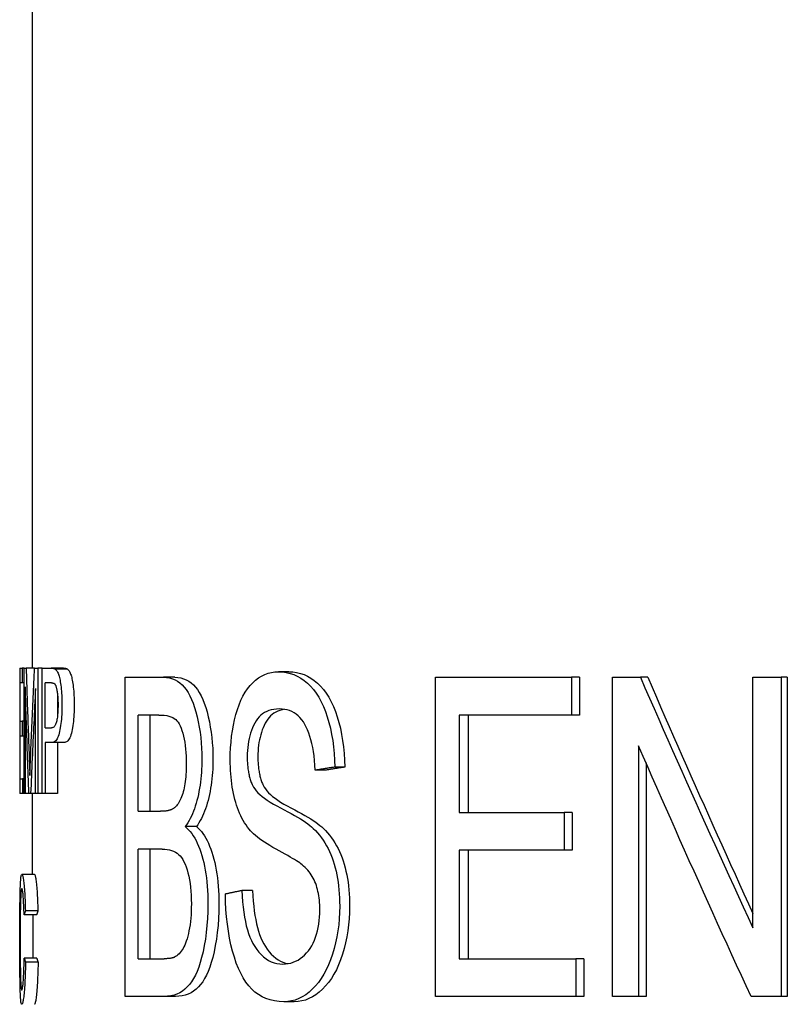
# Model space of a CAD drawing. Header units: millimetres. Extents: x 84 to 4102, y 9 to 486.
# Tile 13 of 15: x 447.15 to 453.26, y 348.66 to 356.5. Entities that reach past the tile are written whole.
import ezdxf

# ---------------------------------------------------------------- set-up
doc = ezdxf.new("R2010")
doc.units = ezdxf.units.MM
doc.layers.add('DETAIL', color=2, linetype='Continuous')

msp = doc.modelspace()

# ---------------------------------------------------------------- linework, layer by layer
at = {"layer": 'DETAIL'}
for p, q in [((447.246, 363.8398), (447.246, 351.3415)), ((447.146, 351.3415), (447.1668, 351.3415)), ((447.146, 351.3415), (447.146, 350.3415)), ((447.1668, 351.3415), (447.1668, 351.2233)), ((447.1805, 351.3415), (447.1668, 351.3415)), ((447.1805, 351.3415), (447.1972, 351.3415)), ((447.1805, 350.3415), (447.1805, 351.3415)), ((447.2648, 351.3415), (447.1972, 351.3415)), ((447.2648, 351.3415), (447.2912, 351.3415)), ((447.2912, 351.3415), (447.2912, 350.3415)), ((447.3262, 351.3415), (447.2912, 351.3415)), ((447.3262, 351.3415), (447.3975, 351.3415)), ((447.3262, 350.3415), (447.3262, 351.3415)), ((447.4954, 351.3415), (447.3975, 351.3415)), ((447.5273, 351.3316), (447.4296, 351.3316)), ((449.2891, 351.312), (449.2061, 351.312)), ((447.1465, 351.2233), (447.1465, 350.9177)), ((447.1668, 351.2233), (447.1465, 351.2233)), ((447.1805, 351.2233), (447.1668, 351.2233)), ((447.3499, 350.8659), (447.3499, 351.2233)), ((447.3998, 351.2233), (447.3499, 351.2233)), ((447.9868, 351.2675), (448.2911, 351.2675)), ((447.9868, 348.7275), (447.9868, 351.2675)), ((448.3816, 351.2675), (448.2911, 351.2675)), ((450.4561, 351.2675), (451.5376, 351.2675)), ((450.4561, 348.7275), (450.4561, 351.2675)), ((451.5376, 351.2675), (451.5376, 350.9674)), ((451.6014, 351.2675), (451.5376, 351.2675)), ((451.6014, 351.2675), (451.6014, 350.9674)), ((451.8657, 351.2675), (452.0873, 351.2675)), ((451.8657, 348.7275), (451.8657, 351.2675)), ((452.1465, 351.2675), (452.0873, 351.2675)), ((452.9833, 351.2675), (453.2069, 351.2675)), ((452.9833, 349.2734), (452.9833, 351.2675)), ((453.2069, 351.2675), (453.2069, 348.7275)), ((453.2568, 351.2675), (453.2069, 351.2675)), ((453.2568, 351.2675), (453.2568, 348.7275)), ((447.1908, 351.1929), (447.1908, 350.3415)), ((447.272, 350.3415), (447.272, 351.1784)), ((447.4482, 351.1213), (447.4482, 350.9717)), ((448.089, 350.2008), (448.089, 350.9674)), ((448.2541, 350.9674), (448.089, 350.9674)), ((448.1813, 350.9674), (448.1813, 350.2008)), ((450.6448, 350.9674), (450.6448, 350.1911)), ((451.5376, 350.9674), (450.6448, 350.9674)), ((450.7159, 350.9674), (450.7159, 350.1911)), ((451.6014, 350.9674), (451.5376, 350.9674)), ((447.1465, 350.9177), (447.1647, 350.9177)), ((447.1647, 350.9177), (447.1647, 350.7996)), ((447.1805, 350.9177), (447.1647, 350.9177)), ((447.3499, 350.8659), (447.4003, 350.8659)), ((447.1465, 350.7996), (447.1465, 350.4596)), ((447.1647, 350.7996), (447.1465, 350.7996)), ((447.1805, 350.7996), (447.1647, 350.7996)), ((447.3499, 350.7477), (447.3499, 350.3415)), ((447.4, 350.7477), (447.3499, 350.7477)), ((447.4979, 350.7477), (447.4, 350.7477)), ((447.4482, 350.7477), (447.4482, 350.3415)), ((452.0732, 350.7216), (452.0732, 348.7275)), ((452.1324, 350.5856), (452.1324, 348.7275)), ((449.5799, 350.528), (449.4993, 350.528)), ((449.7346, 350.5531), (449.6554, 350.5531)), ((447.1465, 350.4596), (447.1682, 350.4596)), ((447.1682, 350.4596), (447.1682, 350.3415)), ((447.1805, 350.4596), (447.1682, 350.4596)), ((447.1682, 350.3415), (447.146, 350.3415)), ((447.1805, 350.3415), (447.1682, 350.3415)), ((447.1908, 350.3415), (447.1805, 350.3415)), ((447.2194, 350.3415), (447.1908, 350.3415)), ((447.2332, 350.3415), (447.2194, 350.3415)), ((447.272, 350.3415), (447.2332, 350.3415)), ((447.246, 350.3415), (447.246, 349.699)), ((447.2912, 350.3415), (447.272, 350.3415)), ((447.3262, 350.3415), (447.2912, 350.3415)), ((447.3499, 350.3415), (447.3262, 350.3415)), ((447.4482, 350.3415), (447.3499, 350.3415)), ((448.089, 350.2008), (448.268, 350.2008)), ((450.6448, 350.1911), (451.4791, 350.1911)), ((451.4791, 350.1911), (451.4791, 349.891)), ((451.5433, 350.1911), (451.4791, 350.1911)), ((451.5433, 350.1911), (451.5433, 349.891)), ((448.5526, 350.0788), (448.4634, 350.0788)), ((448.089, 349.0276), (448.089, 349.9007)), ((448.2812, 349.9007), (448.089, 349.9007)), ((448.1813, 349.9007), (448.1813, 349.0276)), ((450.6448, 349.891), (450.6448, 349.0276)), ((451.4791, 349.891), (450.6448, 349.891)), ((450.7159, 349.891), (450.7159, 349.0276)), ((451.5433, 349.891), (451.4791, 349.891)), ((447.2634, 349.699), (447.1635, 349.699)), ((448.9998, 349.5716), (448.9144, 349.5716)), ((447.2911, 349.4079), (447.1914, 349.4079)), ((447.2805, 349.3766), (447.1808, 349.3766)), ((447.2816, 349.0329), (447.1819, 349.0329)), ((448.089, 349.0276), (448.2969, 349.0276)), ((450.6448, 349.0276), (451.5738, 349.0276)), ((451.5738, 349.0276), (451.5738, 348.7275)), ((451.6372, 349.0276), (451.5738, 349.0276)), ((451.6372, 349.0276), (451.6372, 348.7275)), ((447.2925, 348.9993), (447.1929, 348.9993)), ((448.2961, 348.7275), (447.9868, 348.7275)), ((448.3866, 348.7275), (448.2961, 348.7275)), ((451.5738, 348.7275), (450.4561, 348.7275)), ((451.6372, 348.7275), (451.5738, 348.7275)), ((452.0732, 348.7275), (451.8657, 348.7275)), ((452.1324, 348.7275), (452.0732, 348.7275)), ((453.2069, 348.7275), (452.9683, 348.7275)), ((453.2568, 348.7275), (453.2069, 348.7275)), ((449.3314, 348.6849), (449.2488, 348.6849))]:
    msp.add_line(p, q, dxfattribs=at)
at = {"layer": 'DETAIL', "flags": 128}
for points in [[(447.1972, 351.3415), (447.1982, 351.312), (447.1991, 351.2825), (447.2, 351.253), (447.201, 351.2235), (447.2019, 351.194), (447.2029, 351.1645), (447.2038, 351.135), (447.2048, 351.1055), (447.2058, 351.076), (447.2068, 351.0465), (447.2078, 351.0169), (447.2088, 350.9874), (447.2098, 350.9579), (447.2109, 350.9284), (447.2119, 350.8989), (447.2129, 350.8694), (447.214, 350.8399), (447.215, 350.8104), (447.2161, 350.7809), (447.2172, 350.7514), (447.2183, 350.7219), (447.2194, 350.6924), (447.2205, 350.6629), (447.2216, 350.6334)], [(447.2334, 350.6456), (447.2346, 350.6746), (447.2358, 350.7036), (447.2371, 350.7326), (447.2383, 350.7616), (447.2396, 350.7906), (447.2408, 350.8196), (447.2421, 350.8486), (447.2433, 350.8776), (447.2446, 350.9066), (447.2459, 350.9355), (447.2472, 350.9645), (447.2485, 350.9935), (447.2498, 351.0225), (447.2512, 351.0515), (447.2525, 351.0805), (447.2538, 351.1095), (447.2552, 351.1385), (447.2565, 351.1675), (447.2579, 351.1965), (447.2593, 351.2255), (447.2607, 351.2545), (447.262, 351.2835), (447.2634, 351.3125), (447.2648, 351.3415)], [(447.3975, 351.3415), (447.3992, 351.3415), (447.4008, 351.3414), (447.4025, 351.3413), (447.4041, 351.3412), (447.4056, 351.3411), (447.4072, 351.3409), (447.4087, 351.3406), (447.4102, 351.3404), (447.4116, 351.3401), (447.413, 351.3398), (447.4144, 351.3394), (447.4158, 351.339), (447.4171, 351.3386), (447.4184, 351.3381), (447.4197, 351.3376), (447.4209, 351.3371), (447.4221, 351.3365), (447.4233, 351.3359), (447.4244, 351.3353), (447.4255, 351.3346), (447.4266, 351.3339), (447.4276, 351.3332), (447.4286, 351.3324), (447.4296, 351.3316)], [(447.4296, 351.3316), (447.4336, 351.3282), (447.4374, 351.3241), (447.441, 351.3193), (447.4445, 351.3139), (447.4479, 351.3077), (447.4511, 351.3009), (447.4541, 351.2933), (447.457, 351.2851), (447.4598, 351.2761), (447.4624, 351.2662), (447.4649, 351.2554), (447.4673, 351.2438), (447.4695, 351.2313), (447.4716, 351.218), (447.4736, 351.2038), (447.4755, 351.1887), (447.4771, 351.1729), (447.4786, 351.1568), (447.4798, 351.1403), (447.4808, 351.1234), (447.4816, 351.1061), (447.4822, 351.0884), (447.4825, 351.0703), (447.4826, 351.0518)], [(447.4954, 351.3415), (447.4971, 351.3415), (447.4987, 351.3414), (447.5003, 351.3413), (447.5019, 351.3412), (447.5035, 351.3411), (447.505, 351.3409), (447.5065, 351.3406), (447.508, 351.3404), (447.5094, 351.3401), (447.5108, 351.3398), (447.5122, 351.3394), (447.5136, 351.339), (447.5149, 351.3386), (447.5162, 351.3381), (447.5174, 351.3376), (447.5187, 351.3371), (447.5198, 351.3365), (447.521, 351.3359), (447.5221, 351.3353), (447.5232, 351.3346), (447.5243, 351.3339), (447.5253, 351.3332), (447.5263, 351.3324), (447.5273, 351.3316)], [(447.5273, 351.3316), (447.5312, 351.3282), (447.5349, 351.3241), (447.5386, 351.3193), (447.5421, 351.3139), (447.5454, 351.3077), (447.5486, 351.3009), (447.5516, 351.2933), (447.5545, 351.2851), (447.5572, 351.2761), (447.5598, 351.2662), (447.5623, 351.2554), (447.5646, 351.2438), (447.5669, 351.2313), (447.569, 351.218), (447.5709, 351.2038), (447.5728, 351.1887), (447.5744, 351.1729), (447.5759, 351.1568), (447.5771, 351.1403), (447.5781, 351.1234), (447.5789, 351.1061), (447.5794, 351.0884), (447.5797, 351.0703), (447.5799, 351.0518)], [(448.8221, 350.6112), (448.8228, 350.6592), (448.8249, 350.7063), (448.8284, 350.7526), (448.8333, 350.798), (448.8396, 350.8426), (448.8473, 350.8863), (448.8564, 350.9292), (448.867, 350.9713), (448.8789, 351.0117), (448.8922, 351.0496), (448.9069, 351.085), (448.9229, 351.1179), (448.9404, 351.1484), (448.9592, 351.1764), (448.9795, 351.2019), (449.0012, 351.2249), (449.0241, 351.2453), (449.0477, 351.263), (449.0721, 351.278), (449.0973, 351.2902), (449.1232, 351.2998), (449.15, 351.3066), (449.1777, 351.3107), (449.2061, 351.312)], [(449.2061, 351.312), (449.2376, 351.3106), (449.2684, 351.3063), (449.2983, 351.2992), (449.3275, 351.2893), (449.3559, 351.2765), (449.3835, 351.2608), (449.4102, 351.2424), (449.4361, 351.221), (449.4608, 351.1969), (449.4842, 351.1702), (449.5061, 351.1407), (449.5267, 351.1085), (449.5458, 351.0736), (449.5635, 351.0361), (449.5797, 350.9958), (449.5944, 350.9529), (449.6076, 350.9079), (449.6192, 350.8615), (449.6293, 350.8136), (449.6377, 350.7644), (449.6445, 350.7137), (449.6498, 350.6616), (449.6534, 350.6081), (449.6554, 350.5531)], [(449.2891, 351.312), (449.3203, 351.3106), (449.3508, 351.3063), (449.3806, 351.2992), (449.4095, 351.2893), (449.4377, 351.2765), (449.465, 351.2608), (449.4915, 351.2424), (449.5171, 351.221), (449.5417, 351.1969), (449.5649, 351.1702), (449.5866, 351.1407), (449.607, 351.1085), (449.626, 351.0736), (449.6435, 351.0361), (449.6596, 350.9958), (449.6742, 350.9529), (449.6873, 350.9079), (449.6988, 350.8615), (449.7087, 350.8136), (449.7171, 350.7644), (449.7239, 350.7137), (449.7291, 350.6616), (449.7327, 350.6081), (449.7346, 350.5531)], [(447.3998, 351.2233), (447.4013, 351.2233), (447.4028, 351.2233), (447.4043, 351.2232), (447.4057, 351.2231), (447.4071, 351.2229), (447.4084, 351.2228), (447.4097, 351.2226), (447.411, 351.2223), (447.4122, 351.2221), (447.4134, 351.2218), (447.4145, 351.2214), (447.4156, 351.2211), (447.4167, 351.2207), (447.4177, 351.2202), (447.4187, 351.2198), (447.4197, 351.2193), (447.4206, 351.2188), (447.4215, 351.2182), (447.4223, 351.2176), (447.4231, 351.217), (447.4238, 351.2163), (447.4245, 351.2157), (447.4252, 351.2149), (447.4258, 351.2142)], [(447.4258, 351.2142), (447.4277, 351.2117), (447.4294, 351.2088), (447.4312, 351.2054), (447.4328, 351.2016), (447.4344, 351.1973), (447.436, 351.1927), (447.4375, 351.1876), (447.4389, 351.182), (447.4403, 351.176), (447.4416, 351.1696), (447.4429, 351.1628), (447.4441, 351.1555), (447.4452, 351.1479), (447.4463, 351.14), (447.4472, 351.1319), (447.448, 351.1236), (447.4488, 351.115), (447.4494, 351.1062), (447.4499, 351.0971), (447.4504, 351.0878), (447.4507, 351.0782), (447.451, 351.0684), (447.4511, 351.0583), (447.4512, 351.048)], [(448.2911, 351.2675), (448.3155, 351.2663), (448.3389, 351.2627), (448.3612, 351.2566), (448.3825, 351.2481), (448.4027, 351.2372), (448.4217, 351.2239), (448.4396, 351.2082), (448.4564, 351.1901), (448.4721, 351.1694), (448.487, 351.1462), (448.5011, 351.1204), (448.5144, 351.092), (448.5268, 351.0611), (448.5384, 351.0276), (448.5491, 350.9915), (448.5589, 350.9529), (448.5677, 350.9127), (448.5754, 350.872), (448.5819, 350.8308), (448.5872, 350.7891), (448.5913, 350.7468), (448.5943, 350.7041), (448.5961, 350.6608), (448.5967, 350.617)], [(448.3816, 351.2675), (448.4058, 351.2663), (448.429, 351.2627), (448.4512, 351.2566), (448.4723, 351.2481), (448.4923, 351.2372), (448.5112, 351.2239), (448.529, 351.2082), (448.5455, 351.1901), (448.5611, 351.1694), (448.5759, 351.1462), (448.5899, 351.1204), (448.6031, 351.092), (448.6154, 351.0611), (448.6269, 351.0276), (448.6375, 350.9915), (448.6472, 350.9529), (448.656, 350.9127), (448.6636, 350.872), (448.67, 350.8308), (448.6753, 350.7891), (448.6794, 350.7468), (448.6823, 350.7041), (448.6841, 350.6608), (448.6847, 350.617)], [(452.0873, 351.2675), (452.1236, 351.1844), (452.1599, 351.1013), (452.1964, 351.0182), (452.2329, 350.9352), (452.2695, 350.8521), (452.3063, 350.769), (452.3431, 350.6859), (452.38, 350.6028), (452.417, 350.5197), (452.4541, 350.4366), (452.4913, 350.3536), (452.5286, 350.2705), (452.566, 350.1874), (452.6035, 350.1043), (452.6411, 350.0212), (452.6788, 349.9381), (452.7165, 349.855), (452.7544, 349.772), (452.7923, 349.6889), (452.8303, 349.6058), (452.8684, 349.5227), (452.9066, 349.4396), (452.9449, 349.3565), (452.9833, 349.2734)], [(452.1465, 351.2675), (452.1804, 351.1891), (452.2144, 351.1107), (452.2485, 351.0324), (452.2826, 350.954), (452.3169, 350.8756), (452.3512, 350.7972), (452.3856, 350.7189), (452.4201, 350.6405), (452.4547, 350.5621), (452.4894, 350.4837), (452.5241, 350.4054), (452.559, 350.327), (452.5939, 350.2486), (452.6289, 350.1702), (452.664, 350.0919), (452.6991, 350.0135), (452.7344, 349.9351), (452.7697, 349.8567), (452.8051, 349.7784), (452.8406, 349.7), (452.8761, 349.6216), (452.9118, 349.5432), (452.9475, 349.4649), (452.9833, 349.3865)], [(447.2194, 350.3415), (447.2181, 350.377), (447.2168, 350.4124), (447.2155, 350.4479), (447.2142, 350.4834), (447.2129, 350.5188), (447.2116, 350.5543), (447.2104, 350.5898), (447.2091, 350.6253), (447.2079, 350.6607), (447.2067, 350.6962), (447.2054, 350.7317), (447.2042, 350.7672), (447.2031, 350.8026), (447.2019, 350.8381), (447.2007, 350.8736), (447.1996, 350.9091), (447.1984, 350.9445), (447.1973, 350.98), (447.1962, 351.0155), (447.1951, 351.051), (447.194, 351.0864), (447.1929, 351.1219), (447.1919, 351.1574), (447.1908, 351.1929)], [(447.272, 351.1784), (447.2703, 351.1435), (447.2685, 351.1086), (447.2668, 351.0738), (447.2651, 351.0389), (447.2634, 351.004), (447.2617, 350.9692), (447.26, 350.9343), (447.2583, 350.8994), (447.2566, 350.8645), (447.255, 350.8297), (447.2534, 350.7948), (447.2517, 350.7599), (447.2501, 350.7251), (447.2485, 350.6902), (447.2469, 350.6553), (447.2454, 350.6204), (447.2438, 350.5856), (447.2423, 350.5507), (447.2407, 350.5158), (447.2392, 350.481), (447.2377, 350.4461), (447.2362, 350.4112), (447.2347, 350.3764), (447.2332, 350.3415)], [(447.4826, 351.0518), (447.4825, 351.0309), (447.4821, 351.0105), (447.4814, 350.9906), (447.4805, 350.9713), (447.4793, 350.9525), (447.4779, 350.9343), (447.4761, 350.9166), (447.4742, 350.8994), (447.4719, 350.8828), (447.4695, 350.8667), (447.4667, 350.8512), (447.4637, 350.8361), (447.4604, 350.822), (447.4567, 350.8091), (447.4526, 350.7975), (447.4482, 350.787), (447.4433, 350.7778), (447.4381, 350.7698), (447.4326, 350.7631), (447.4267, 350.7576), (447.4205, 350.7533), (447.4139, 350.7502), (447.4071, 350.7484), (447.4, 350.7477)], [(447.4512, 351.048), (447.4511, 351.0338), (447.4508, 351.0202), (447.4504, 351.007), (447.4498, 350.9945), (447.4491, 350.9824), (447.4482, 350.971), (447.4471, 350.96), (447.4458, 350.9496), (447.4444, 350.9398), (447.4428, 350.9305), (447.4411, 350.9217), (447.4392, 350.9135), (447.4371, 350.9059), (447.4348, 350.899), (447.4323, 350.8927), (447.4295, 350.887), (447.4266, 350.8821), (447.4234, 350.8778), (447.4201, 350.8741), (447.4165, 350.8712), (447.4127, 350.8688), (447.4088, 350.8672), (447.4046, 350.8662), (447.4003, 350.8659)], [(447.5799, 351.0518), (447.5797, 351.0309), (447.5793, 351.0105), (447.5787, 350.9906), (447.5777, 350.9713), (447.5766, 350.9525), (447.5751, 350.9343), (447.5734, 350.9166), (447.5715, 350.8994), (447.5692, 350.8828), (447.5668, 350.8667), (447.5641, 350.8512), (447.5611, 350.8361), (447.5578, 350.822), (447.5542, 350.8091), (447.5501, 350.7975), (447.5457, 350.787), (447.5409, 350.7778), (447.5357, 350.7698), (447.5302, 350.7631), (447.5244, 350.7576), (447.5182, 350.7533), (447.5117, 350.7502), (447.5049, 350.7484), (447.4979, 350.7477)], [(448.2541, 350.9674), (448.2764, 350.9669), (448.2972, 350.9652), (448.3164, 350.9624), (448.3341, 350.9585), (448.3501, 350.9534), (448.3644, 350.9473), (448.377, 350.94), (448.3879, 350.9316), (448.3976, 350.9217), (448.4068, 350.9099), (448.4155, 350.8963), (448.4235, 350.8808), (448.4311, 350.8634), (448.438, 350.8441), (448.4444, 350.823), (448.4502, 350.8), (448.4554, 350.7755), (448.4599, 350.7502), (448.4637, 350.7239), (448.4668, 350.6966), (448.4692, 350.6685), (448.4709, 350.6393), (448.472, 350.6093), (448.4723, 350.5783)], [(449.2127, 351.0158), (449.1903, 351.015), (449.1691, 351.0127), (449.149, 351.0088), (449.1301, 351.0033), (449.1122, 350.9963), (449.0954, 350.9878), (449.0797, 350.9776), (449.065, 350.9659), (449.0514, 350.9527), (449.0389, 350.9378), (449.0274, 350.9215), (449.0169, 350.9035), (449.0073, 350.8845), (448.9986, 350.8649), (448.9907, 350.8446), (448.9837, 350.8237), (448.9775, 350.8022), (448.9721, 350.7801), (448.9676, 350.7574), (448.9639, 350.734), (448.961, 350.7101), (448.959, 350.6855), (448.9577, 350.6603), (448.9573, 350.6344)], [(449.2528, 351.0128), (449.2345, 351.0093), (449.2171, 351.0045), (449.2006, 350.9984), (449.185, 350.9909), (449.1703, 350.9822), (449.1566, 350.9721), (449.1436, 350.9608), (449.1316, 350.9481), (449.1204, 350.9341), (449.1101, 350.9188), (449.1007, 350.9022), (449.092, 350.8847), (449.084, 350.8667), (449.0768, 350.8482), (449.0702, 350.8292), (449.0644, 350.8096), (449.0592, 350.7895), (449.0547, 350.7689), (449.0509, 350.7478), (449.0479, 350.7262), (449.0455, 350.704), (449.0437, 350.6814), (449.0427, 350.6582), (449.0424, 350.6344)], [(449.4993, 350.528), (449.4968, 350.5675), (449.4934, 350.6053), (449.4893, 350.6415), (449.4843, 350.6761), (449.4786, 350.7089), (449.472, 350.7402), (449.4647, 350.7698), (449.4565, 350.7977), (449.4476, 350.824), (449.4379, 350.8486), (449.4274, 350.8716), (449.4161, 350.8929), (449.404, 350.9125), (449.3909, 350.9304), (449.377, 350.9467), (449.3622, 350.9612), (449.3465, 350.974), (449.3299, 350.9851), (449.3125, 350.9945), (449.2942, 351.0022), (449.275, 351.0081), (449.2551, 351.0124), (449.2343, 351.015), (449.2127, 351.0158)], [(452.9683, 348.7275), (452.9299, 348.8106), (452.8917, 348.8937), (452.8535, 348.9767), (452.8154, 349.0598), (452.7774, 349.1429), (452.7395, 349.226), (452.7017, 349.3091), (452.664, 349.3922), (452.6264, 349.4753), (452.5888, 349.5584), (452.5514, 349.6414), (452.514, 349.7245), (452.4768, 349.8076), (452.4396, 349.8907), (452.4025, 349.9738), (452.3656, 350.0569), (452.3287, 350.14), (452.2919, 350.223), (452.2552, 350.3061), (452.2186, 350.3892), (452.1821, 350.4723), (452.1457, 350.5554), (452.1094, 350.6385), (452.0732, 350.7216)], [(447.2216, 350.6334), (447.2219, 350.6252), (447.2222, 350.6172), (447.2225, 350.6094), (447.2227, 350.6018), (447.223, 350.5943), (447.2233, 350.587), (447.2236, 350.5799), (447.2238, 350.5729), (447.2241, 350.5662), (447.2243, 350.5596), (447.2246, 350.5531), (447.2248, 350.5469), (447.225, 350.5408), (447.2252, 350.5349), (447.2254, 350.5292), (447.2257, 350.5236), (447.2259, 350.5183), (447.226, 350.5131), (447.2262, 350.508), (447.2264, 350.5032), (447.2266, 350.4985), (447.2268, 350.494), (447.2269, 350.4897), (447.2271, 350.4855)], [(447.2271, 350.4855), (447.2272, 350.4901), (447.2274, 350.4949), (447.2276, 350.4999), (447.2278, 350.505), (447.228, 350.5103), (447.2282, 350.5158), (447.2284, 350.5215), (447.2286, 350.5274), (447.2289, 350.5334), (447.2291, 350.5396), (447.2294, 350.546), (447.2296, 350.5526), (447.2299, 350.5594), (447.2302, 350.5663), (447.2304, 350.5734), (447.2307, 350.5807), (447.231, 350.5882), (447.2313, 350.5959), (447.2317, 350.6037), (447.232, 350.6117), (447.2323, 350.6199), (447.2327, 350.6283), (447.233, 350.6369), (447.2334, 350.6456)], [(448.4723, 350.5783), (448.4722, 350.5563), (448.4717, 350.535), (448.4708, 350.5143), (448.4697, 350.4943), (448.4682, 350.4749), (448.4663, 350.4561), (448.4642, 350.4379), (448.4617, 350.4204), (448.4589, 350.4035), (448.4557, 350.3872), (448.4522, 350.3716), (448.4484, 350.3566), (448.4443, 350.3423), (448.4399, 350.3286), (448.4351, 350.3157), (448.4301, 350.3034), (448.4247, 350.2918), (448.4191, 350.2809), (448.4131, 350.2706), (448.4069, 350.2611), (448.4003, 350.2523), (448.3934, 350.2441), (448.3863, 350.2366), (448.3788, 350.2298)], [(448.5967, 350.617), (448.5964, 350.59), (448.5957, 350.5633), (448.5946, 350.5369), (448.5929, 350.5107), (448.5908, 350.4849), (448.5882, 350.4592), (448.5852, 350.4339), (448.5817, 350.4088), (448.5777, 350.384), (448.5733, 350.3594), (448.5684, 350.3351), (448.563, 350.3111), (448.5572, 350.2876), (448.551, 350.2649), (448.5442, 350.2429), (448.537, 350.2216), (448.5294, 350.2012), (448.5213, 350.1814), (448.5127, 350.1624), (448.5037, 350.1442), (448.4943, 350.1267), (448.4845, 350.11), (448.4742, 350.094), (448.4634, 350.0788)], [(448.6847, 350.617), (448.6845, 350.59), (448.6838, 350.5633), (448.6826, 350.5369), (448.681, 350.5107), (448.6789, 350.4849), (448.6763, 350.4592), (448.6733, 350.4339), (448.6698, 350.4088), (448.6659, 350.384), (448.6615, 350.3594), (448.6566, 350.3351), (448.6513, 350.3111), (448.6456, 350.2876), (448.6393, 350.2649), (448.6327, 350.2429), (448.6255, 350.2216), (448.6179, 350.2012), (448.6099, 350.1814), (448.6014, 350.1624), (448.5925, 350.1442), (448.5832, 350.1267), (448.5734, 350.11), (448.5632, 350.094), (448.5526, 350.0788)], [(448.9728, 350.0594), (448.9602, 350.0756), (448.9482, 350.0924), (448.9367, 350.1098), (448.9258, 350.1279), (448.9155, 350.1466), (448.9058, 350.1659), (448.8966, 350.1859), (448.888, 350.2066), (448.8799, 350.2279), (448.8724, 350.2498), (448.8654, 350.2724), (448.8589, 350.2956), (448.853, 350.3194), (448.8476, 350.3437), (448.8428, 350.3684), (448.8384, 350.3935), (448.8346, 350.4191), (448.8313, 350.4452), (448.8285, 350.4717), (448.8262, 350.4987), (448.8244, 350.5261), (448.8231, 350.554), (448.8223, 350.5824), (448.8221, 350.6112)], [(448.9573, 350.6344), (448.9574, 350.6231), (448.9576, 350.6119), (448.958, 350.6008), (448.9585, 350.59), (448.9592, 350.5793), (448.96, 350.5687), (448.9609, 350.5584), (448.962, 350.5482), (448.9633, 350.5382), (448.9647, 350.5283), (448.9662, 350.5186), (448.9679, 350.5091), (448.9697, 350.4997), (448.9717, 350.4905), (448.9738, 350.4815), (448.9761, 350.4727), (448.9785, 350.464), (448.9811, 350.4555), (448.9838, 350.4471), (448.9867, 350.439), (448.9897, 350.4309), (448.9929, 350.4231), (448.9962, 350.4154), (448.9997, 350.4079)], [(449.0424, 350.6344), (449.0424, 350.6231), (449.0427, 350.6119), (449.043, 350.6008), (449.0435, 350.59), (449.0442, 350.5793), (449.045, 350.5687), (449.0459, 350.5584), (449.047, 350.5482), (449.0482, 350.5382), (449.0496, 350.5283), (449.0512, 350.5186), (449.0528, 350.5091), (449.0546, 350.4997), (449.0566, 350.4905), (449.0587, 350.4815), (449.061, 350.4727), (449.0634, 350.464), (449.0659, 350.4555), (449.0686, 350.4471), (449.0715, 350.439), (449.0745, 350.4309), (449.0776, 350.4231), (449.0809, 350.4154), (449.0844, 350.4079)], [(449.6554, 350.5531), (449.6488, 350.5521), (449.6422, 350.551), (449.6356, 350.55), (449.6291, 350.5489), (449.6225, 350.5479), (449.6159, 350.5468), (449.6094, 350.5458), (449.6029, 350.5447), (449.5963, 350.5437), (449.5898, 350.5426), (449.5833, 350.5416), (449.5768, 350.5405), (449.5703, 350.5395), (449.5638, 350.5384), (449.5573, 350.5374), (449.5508, 350.5363), (449.5444, 350.5353), (449.5379, 350.5342), (449.5315, 350.5332), (449.525, 350.5321), (449.5186, 350.5311), (449.5121, 350.5301), (449.5057, 350.529), (449.4993, 350.528)], [(449.7346, 350.5531), (449.7281, 350.5521), (449.7216, 350.551), (449.7151, 350.55), (449.7085, 350.5489), (449.702, 350.5479), (449.6955, 350.5468), (449.689, 350.5458), (449.6826, 350.5447), (449.6761, 350.5437), (449.6696, 350.5426), (449.6632, 350.5416), (449.6567, 350.5405), (449.6503, 350.5395), (449.6438, 350.5384), (449.6374, 350.5374), (449.631, 350.5363), (449.6245, 350.5353), (449.6181, 350.5342), (449.6117, 350.5332), (449.6053, 350.5321), (449.599, 350.5311), (449.5926, 350.5301), (449.5862, 350.529), (449.5799, 350.528)], [(448.9997, 350.4079), (449.0075, 350.3934), (449.0173, 350.3787), (449.0289, 350.364), (449.0425, 350.3492), (449.058, 350.3343), (449.0754, 350.3194), (449.0948, 350.3043), (449.1162, 350.2892), (449.1397, 350.274), (449.1652, 350.2587), (449.1928, 350.2433), (449.2225, 350.2279), (449.2526, 350.2125), (449.2812, 350.1975), (449.3084, 350.1829), (449.3341, 350.1685), (449.3583, 350.1545), (449.3809, 350.1408), (449.402, 350.1274), (449.4215, 350.1143), (449.4393, 350.1016), (449.4556, 350.0891), (449.4702, 350.077), (449.4831, 350.0653)], [(449.0844, 350.4079), (449.0922, 350.3934), (449.1018, 350.3787), (449.1134, 350.364), (449.1268, 350.3492), (449.1422, 350.3343), (449.1595, 350.3194), (449.1787, 350.3043), (449.1999, 350.2892), (449.2232, 350.274), (449.2485, 350.2587), (449.2758, 350.2433), (449.3053, 350.2279), (449.3352, 350.2125), (449.3636, 350.1975), (449.3906, 350.1829), (449.416, 350.1685), (449.44, 350.1545), (449.4625, 350.1408), (449.4834, 350.1274), (449.5027, 350.1143), (449.5204, 350.1016), (449.5365, 350.0891), (449.551, 350.077), (449.5638, 350.0653)], [(448.3788, 350.2298), (448.3759, 350.2274), (448.3728, 350.2252), (448.3696, 350.223), (448.3662, 350.2209), (448.3627, 350.219), (448.359, 350.2171), (448.3551, 350.2153), (448.3511, 350.2137), (448.347, 350.2121), (448.3427, 350.2107), (448.3383, 350.2093), (448.3337, 350.208), (448.329, 350.2069), (448.3242, 350.2058), (448.3192, 350.2049), (448.3141, 350.204), (448.3088, 350.2032), (448.3034, 350.2026), (448.2978, 350.202), (448.2921, 350.2016), (448.2863, 350.2012), (448.2803, 350.201), (448.2742, 350.2008), (448.268, 350.2008)], [(448.4634, 350.0788), (448.4772, 350.0669), (448.4906, 350.0536), (448.5034, 350.039), (448.5157, 350.0231), (448.5276, 350.0059), (448.539, 349.9873), (448.5498, 349.9675), (448.5601, 349.9463), (448.5699, 349.9238), (448.5792, 349.9), (448.588, 349.8749), (448.5962, 349.8484), (448.6039, 349.8209), (448.6108, 349.7926), (448.6172, 349.7634), (448.6228, 349.7333), (448.6279, 349.7025), (448.6322, 349.6708), (448.6359, 349.6383), (448.6389, 349.6049), (448.6413, 349.5707), (448.643, 349.5357), (448.644, 349.4999), (448.6443, 349.4632)], [(448.5526, 350.0788), (448.5662, 350.0669), (448.5794, 350.0536), (448.5922, 350.039), (448.6044, 350.0231), (448.6162, 350.0059), (448.6274, 349.9873), (448.6382, 349.9675), (448.6485, 349.9463), (448.6582, 349.9238), (448.6674, 349.9), (448.6761, 349.8749), (448.6842, 349.8484), (448.6918, 349.8209), (448.6987, 349.7926), (448.705, 349.7634), (448.7106, 349.7333), (448.7156, 349.7025), (448.7199, 349.6708), (448.7236, 349.6383), (448.7266, 349.6049), (448.7289, 349.5707), (448.7306, 349.5357), (448.7316, 349.4999), (448.7319, 349.4632)], [(449.394, 349.7749), (449.3852, 349.7819), (449.3749, 349.7896), (449.363, 349.7979), (449.3495, 349.8068), (449.3345, 349.8163), (449.3179, 349.8264), (449.2998, 349.8371), (449.2802, 349.8484), (449.2591, 349.8603), (449.2365, 349.8729), (449.2125, 349.886), (449.1871, 349.8997), (449.1617, 349.9137), (449.1377, 349.9276), (449.1151, 349.9413), (449.094, 349.9549), (449.0742, 349.9684), (449.0557, 349.9818), (449.0387, 349.995), (449.0229, 350.0081), (449.0084, 350.0212), (448.9953, 350.034), (448.9834, 350.0468), (448.9728, 350.0594)], [(449.4831, 350.0653), (449.5005, 350.0478), (449.5171, 350.0295), (449.5329, 350.0106), (449.548, 349.9908), (449.5624, 349.9703), (449.5761, 349.9491), (449.5889, 349.9271), (449.601, 349.9044), (449.6124, 349.8809), (449.6229, 349.8566), (449.6327, 349.8316), (449.6417, 349.8058), (449.65, 349.7794), (449.6575, 349.7523), (449.6644, 349.7245), (449.6705, 349.6961), (449.6759, 349.6671), (449.6806, 349.6374), (449.6846, 349.6071), (449.6878, 349.5761), (449.6903, 349.5445), (449.6922, 349.5122), (449.6932, 349.4793), (449.6936, 349.4457)], [(449.5638, 350.0653), (449.581, 350.0478), (449.5975, 350.0295), (449.6132, 350.0106), (449.6282, 349.9908), (449.6425, 349.9703), (449.656, 349.9491), (449.6687, 349.9271), (449.6807, 349.9044), (449.692, 349.8809), (449.7025, 349.8566), (449.7122, 349.8316), (449.7211, 349.8058), (449.7293, 349.7794), (449.7368, 349.7523), (449.7435, 349.7245), (449.7496, 349.6961), (449.755, 349.6671), (449.7596, 349.6374), (449.7636, 349.6071), (449.7668, 349.5761), (449.7693, 349.5445), (449.7711, 349.5122), (449.7722, 349.4793), (449.7725, 349.4457)], [(448.2812, 349.9007), (448.3013, 349.9), (448.3204, 349.898), (448.3384, 349.8947), (448.3552, 349.8901), (448.371, 349.8841), (448.3856, 349.8767), (448.399, 349.8681), (448.4112, 349.8581), (448.4226, 349.8465), (448.4333, 349.8329), (448.4435, 349.8175), (448.4531, 349.8), (448.462, 349.7807), (448.4704, 349.7594), (448.4781, 349.7361), (448.4852, 349.711), (448.4916, 349.6843), (448.4972, 349.6564), (448.5019, 349.6274), (448.5057, 349.5972), (448.5087, 349.5659), (448.5109, 349.5335), (448.5122, 349.4999), (448.5126, 349.4651)], [(449.5353, 349.4167), (449.5351, 349.4365), (449.5344, 349.4559), (449.5332, 349.4748), (449.5316, 349.4933), (449.5295, 349.5114), (449.527, 349.529), (449.524, 349.5462), (449.5206, 349.563), (449.5166, 349.5793), (449.5123, 349.5952), (449.5075, 349.6107), (449.5022, 349.6258), (449.4964, 349.6404), (449.49, 349.6547), (449.483, 349.6685), (449.4754, 349.6819), (449.4673, 349.695), (449.4585, 349.7076), (449.4492, 349.7198), (449.4393, 349.7316), (449.4288, 349.743), (449.4178, 349.7541), (449.4061, 349.7647), (449.394, 349.7749)], [(447.1472, 349.1891), (447.1473, 349.2275), (447.1473, 349.2647), (447.1474, 349.3007), (447.1475, 349.3354), (447.1476, 349.3689), (447.1478, 349.4012), (447.148, 349.4322), (447.1483, 349.462), (447.1486, 349.4902), (447.149, 349.5168), (447.1494, 349.5415), (447.1499, 349.5645), (447.1505, 349.5857), (447.1512, 349.6052), (447.1519, 349.6229), (447.1528, 349.6388), (447.1538, 349.6529), (447.1549, 349.6651), (447.156, 349.6755), (447.1573, 349.684), (447.1587, 349.6905), (447.1602, 349.6952), (447.1618, 349.6981), (447.1635, 349.699)], [(447.1635, 349.699), (447.1649, 349.6985), (447.1662, 349.6969), (447.1676, 349.6942), (447.169, 349.6905), (447.1704, 349.6857), (447.1718, 349.6799), (447.1732, 349.673), (447.1745, 349.665), (447.1759, 349.6559), (447.1772, 349.6458), (447.1785, 349.6347), (447.1798, 349.6224), (447.1811, 349.6092), (447.1823, 349.5952), (447.1835, 349.5803), (447.1846, 349.5645), (447.1857, 349.5479), (447.1867, 349.5305), (447.1876, 349.5122), (447.1885, 349.493), (447.1894, 349.473), (447.1901, 349.4521), (447.1908, 349.4304), (447.1914, 349.4079)], [(447.2634, 349.699), (447.2647, 349.6985), (447.2661, 349.6969), (447.2674, 349.6942), (447.2688, 349.6905), (447.2702, 349.6857), (447.2716, 349.6799), (447.2729, 349.673), (447.2743, 349.665), (447.2756, 349.6559), (447.277, 349.6458), (447.2783, 349.6347), (447.2796, 349.6224), (447.2808, 349.6092), (447.282, 349.5952), (447.2832, 349.5803), (447.2843, 349.5645), (447.2854, 349.5479), (447.2864, 349.5305), (447.2873, 349.5122), (447.2882, 349.493), (447.289, 349.473), (447.2898, 349.4521), (447.2904, 349.4304), (447.2911, 349.4079)], [(447.1633, 349.5855), (447.1618, 349.5846), (447.1605, 349.582), (447.1592, 349.5777), (447.1581, 349.5716), (447.1571, 349.5639), (447.1561, 349.5544), (447.1553, 349.5431), (447.1545, 349.5302), (447.1538, 349.5158), (447.1532, 349.5002), (447.1526, 349.4834), (447.1522, 349.4655), (447.1518, 349.4464), (447.1514, 349.4261), (447.1511, 349.4046), (447.1509, 349.3819), (447.1507, 349.3586), (447.1505, 349.3351), (447.1503, 349.3113), (447.1502, 349.2874), (447.1501, 349.2633), (447.1501, 349.239), (447.15, 349.2145), (447.15, 349.1899)], [(447.1808, 349.3766), (447.1803, 349.3944), (447.1798, 349.4113), (447.1793, 349.4274), (447.1788, 349.4427), (447.1782, 349.4572), (447.1776, 349.4708), (447.177, 349.4837), (447.1763, 349.4957), (447.1756, 349.5069), (447.1749, 349.5172), (447.1742, 349.5268), (447.1735, 349.5355), (447.1727, 349.5435), (447.1719, 349.5508), (447.1711, 349.5574), (447.1703, 349.5633), (447.1695, 349.5685), (447.1686, 349.573), (447.1678, 349.5768), (447.1669, 349.5799), (447.166, 349.5823), (447.1651, 349.5841), (447.1642, 349.5851), (447.1633, 349.5855)], [(448.7836, 349.5445), (448.789, 349.5456), (448.7944, 349.5467), (448.7997, 349.5479), (448.8051, 349.549), (448.8105, 349.5501), (448.8159, 349.5513), (448.8213, 349.5524), (448.8267, 349.5535), (448.8321, 349.5546), (448.8376, 349.5558), (448.843, 349.5569), (448.8484, 349.558), (448.8539, 349.5592), (448.8594, 349.5603), (448.8648, 349.5614), (448.8703, 349.5625), (448.8758, 349.5637), (448.8813, 349.5648), (448.8868, 349.5659), (448.8923, 349.5671), (448.8978, 349.5682), (448.9033, 349.5693), (448.9089, 349.5704), (448.9144, 349.5716)], [(448.9144, 349.5716), (448.9171, 349.5248), (448.9206, 349.4801), (448.9249, 349.4376), (448.93, 349.3973), (448.9358, 349.3592), (448.9425, 349.3233), (448.95, 349.2895), (448.9584, 349.258), (448.9677, 349.2282), (448.9783, 349.1999), (448.9901, 349.173), (449.0032, 349.1476), (449.0175, 349.1236), (449.0331, 349.1011), (449.0501, 349.0801), (449.0683, 349.0605), (449.0875, 349.0428), (449.1073, 349.0275), (449.1279, 349.0145), (449.1491, 349.0039), (449.1711, 348.9956), (449.1937, 348.9897), (449.217, 348.9862), (449.2411, 348.985)], [(448.9998, 349.5716), (449.0023, 349.528), (449.0054, 349.4864), (449.0092, 349.4466), (449.0137, 349.4087), (449.0189, 349.3727), (449.0247, 349.3385), (449.0313, 349.3062), (449.0385, 349.2758), (449.0465, 349.2473), (449.0555, 349.2201), (449.0655, 349.1941), (449.0766, 349.1694), (449.0887, 349.146), (449.102, 349.1238), (449.1163, 349.1028), (449.1317, 349.0832), (449.1483, 349.0647), (449.1658, 349.0477), (449.1839, 349.0328), (449.2025, 349.0199), (449.2218, 349.009), (449.2416, 349.0001), (449.262, 348.9933), (449.2831, 348.9885)], [(449.2488, 348.6849), (449.2105, 348.6865), (449.174, 348.6912), (449.1394, 348.6991), (449.1067, 348.7101), (449.0758, 348.7242), (449.0466, 348.7415), (449.0192, 348.762), (448.9935, 348.7856), (448.9693, 348.8123), (448.9467, 348.8422), (448.9255, 348.8752), (448.9057, 348.9114), (448.8873, 348.9507), (448.8703, 348.9932), (448.8547, 349.0388), (448.8405, 349.0876), (448.8277, 349.1388), (448.8166, 349.1916), (448.8071, 349.2462), (448.7992, 349.3025), (448.793, 349.3604), (448.7883, 349.4201), (448.7852, 349.4814), (448.7836, 349.5445)], [(447.1914, 349.4079), (447.191, 349.4066), (447.1905, 349.4053), (447.19, 349.4039), (447.1896, 349.4027), (447.1891, 349.4013), (447.1886, 349.4), (447.1882, 349.3987), (447.1877, 349.3974), (447.1873, 349.3961), (447.1868, 349.3948), (447.1864, 349.3935), (447.1859, 349.3922), (447.1855, 349.3909), (447.185, 349.3896), (447.1846, 349.3883), (447.1842, 349.387), (447.1837, 349.3857), (447.1833, 349.3844), (447.1829, 349.3831), (447.1825, 349.3818), (447.182, 349.3805), (447.1816, 349.3792), (447.1812, 349.3779), (447.1808, 349.3766)], [(447.2911, 349.4079), (447.2906, 349.4066), (447.2901, 349.4053), (447.2897, 349.4039), (447.2892, 349.4027), (447.2887, 349.4013), (447.2883, 349.4), (447.2878, 349.3987), (447.2874, 349.3974), (447.2869, 349.3961), (447.2865, 349.3948), (447.286, 349.3935), (447.2856, 349.3922), (447.2852, 349.3909), (447.2847, 349.3896), (447.2843, 349.3883), (447.2839, 349.387), (447.2834, 349.3857), (447.283, 349.3844), (447.2826, 349.3831), (447.2821, 349.3818), (447.2817, 349.3805), (447.2813, 349.3792), (447.2809, 349.3779), (447.2805, 349.3766)], [(448.6443, 349.4632), (448.6435, 349.4045), (448.6411, 349.3472), (448.637, 349.2913), (448.6314, 349.2369), (448.6241, 349.1838), (448.6153, 349.1321), (448.6053, 349.0831), (448.5945, 349.0379), (448.583, 348.9966), (448.5708, 348.9592), (448.5579, 348.9256), (448.5443, 348.8959), (448.5298, 348.8693), (448.5142, 348.8449), (448.4975, 348.8228), (448.4798, 348.803), (448.4611, 348.7854), (448.4414, 348.7701), (448.4205, 348.7571), (448.3982, 348.7464), (448.3746, 348.7381), (448.3496, 348.7322), (448.3235, 348.7287), (448.2961, 348.7275)], [(448.5126, 349.4651), (448.5123, 349.4351), (448.5114, 349.4059), (448.5099, 349.3777), (448.5079, 349.3504), (448.5052, 349.324), (448.502, 349.2985), (448.4981, 349.2739), (448.4937, 349.2502), (448.4889, 349.2277), (448.4837, 349.2065), (448.4783, 349.1868), (448.4725, 349.1684), (448.4665, 349.1514), (448.4602, 349.1359), (448.4536, 349.1217), (448.4467, 349.1089), (448.4394, 349.0972), (448.4317, 349.0864), (448.4237, 349.0764), (448.4152, 349.0673), (448.4062, 349.059), (448.3969, 349.0515), (448.3872, 349.0449), (448.3771, 349.0392)], [(448.7319, 349.4632), (448.7311, 349.4045), (448.7287, 349.3472), (448.7247, 349.2913), (448.7191, 349.2369), (448.7119, 349.1838), (448.7031, 349.1321), (448.6932, 349.0831), (448.6825, 349.0379), (448.6712, 348.9966), (448.6591, 348.9592), (448.6463, 348.9256), (448.6327, 348.8959), (448.6184, 348.8693), (448.6029, 348.8449), (448.5864, 348.8228), (448.5688, 348.803), (448.5502, 348.7854), (448.5307, 348.7701), (448.5099, 348.7571), (448.4878, 348.7464), (448.4644, 348.7381), (448.4397, 348.7322), (448.4137, 348.7287), (448.3866, 348.7275)], [(449.2411, 348.985), (449.2625, 348.9859), (449.2834, 348.9886), (449.3038, 348.993), (449.3236, 348.9993), (449.3429, 349.0073), (449.3616, 349.0171), (449.3798, 349.0287), (449.3974, 349.0421), (449.4141, 349.057), (449.4298, 349.0733), (449.4444, 349.0909), (449.458, 349.1099), (449.4704, 349.1301), (449.4817, 349.1517), (449.4919, 349.1746), (449.501, 349.1989), (449.509, 349.2241), (449.516, 349.2499), (449.5219, 349.2763), (449.5267, 349.3032), (449.5305, 349.3307), (449.5331, 349.3588), (449.5347, 349.3875), (449.5353, 349.4167)], [(449.6936, 349.4457), (449.6927, 349.3953), (449.69, 349.3456), (449.6855, 349.2967), (449.6792, 349.2485), (449.6712, 349.2011), (449.6613, 349.1544), (449.6497, 349.1085), (449.6364, 349.0634), (449.6214, 349.0199), (449.6049, 348.9788), (449.587, 348.9402), (449.5676, 348.9042), (449.5467, 348.8705), (449.5244, 348.8394), (449.5007, 348.8108), (449.4756, 348.7846), (449.4495, 348.7612), (449.4228, 348.741), (449.3953, 348.7239), (449.3673, 348.7098), (449.3385, 348.6989), (449.3092, 348.6911), (449.2793, 348.6865), (449.2488, 348.6849)], [(449.7725, 349.4457), (449.7717, 349.3953), (449.769, 349.3456), (449.7645, 349.2967), (449.7583, 349.2485), (449.7503, 349.2011), (449.7406, 349.1544), (449.729, 349.1085), (449.7158, 349.0634), (449.7009, 349.0199), (449.6846, 348.9788), (449.6668, 348.9402), (449.6475, 348.9042), (449.6269, 348.8705), (449.6048, 348.8394), (449.5813, 348.8108), (449.5564, 348.7846), (449.5305, 348.7612), (449.5039, 348.741), (449.4767, 348.7239), (449.4489, 348.7098), (449.4204, 348.6989), (449.3913, 348.6911), (449.3617, 348.6865), (449.3314, 348.6849)], [(447.2508, 349.3766), (447.2507, 349.3691), (447.2506, 349.3615), (447.2506, 349.3539), (447.2505, 349.3463), (447.2505, 349.3386), (447.2504, 349.331), (447.2504, 349.3233), (447.2503, 349.3156), (447.2503, 349.3079), (447.2502, 349.3002), (447.2502, 349.2924), (447.2502, 349.2847), (447.2501, 349.2769), (447.2501, 349.2691), (447.2501, 349.2612), (447.2501, 349.2534), (447.25, 349.2455), (447.25, 349.2376), (447.25, 349.2297), (447.25, 349.2218), (447.25, 349.2138), (447.25, 349.2059), (447.25, 349.1979), (447.25, 349.1899)], [(447.1634, 348.6647), (447.1613, 348.6657), (447.1595, 348.6688), (447.1578, 348.674), (447.1564, 348.6812), (447.1551, 348.6905), (447.1539, 348.7018), (447.1529, 348.7152), (447.1521, 348.7306), (447.1513, 348.748), (447.1506, 348.7673), (447.1501, 348.7883), (447.1495, 348.8112), (447.1491, 348.836), (447.1487, 348.8626), (447.1484, 348.891), (447.1481, 348.9212), (447.1479, 348.9526), (447.1477, 348.9847), (447.1476, 349.0173), (447.1474, 349.0505), (447.1474, 349.0843), (447.1473, 349.1186), (447.1473, 349.1536), (447.1472, 349.1891)], [(447.15, 349.1899), (447.15, 349.1585), (447.1501, 349.1282), (447.1502, 349.0989), (447.1503, 349.0706), (447.1504, 349.0433), (447.1506, 349.0169), (447.1508, 348.9916), (447.151, 348.9673), (447.1513, 348.9442), (447.1517, 348.9227), (447.1521, 348.9027), (447.1525, 348.8841), (447.153, 348.8671), (447.1536, 348.8516), (447.1542, 348.8376), (447.155, 348.8252), (447.1557, 348.8142), (447.1566, 348.8046), (447.1575, 348.7966), (447.1584, 348.79), (447.1594, 348.7849), (447.1605, 348.7812), (447.1616, 348.779), (447.1628, 348.7783)], [(447.25, 349.1899), (447.25, 349.1827), (447.25, 349.1757), (447.25, 349.1686), (447.25, 349.1617), (447.25, 349.1548), (447.25, 349.1479), (447.25, 349.1411), (447.25, 349.1343), (447.25, 349.1276), (447.2501, 349.1209), (447.2501, 349.1143), (447.2501, 349.1077), (447.2501, 349.1012), (447.2501, 349.0947), (447.2502, 349.0883), (447.2502, 349.082), (447.2502, 349.0756), (447.2502, 349.0694), (447.2503, 349.0632), (447.2503, 349.057), (447.2503, 349.0509), (447.2504, 349.0448), (447.2504, 349.0388), (447.2504, 349.0329)], [(447.1628, 348.7783), (447.1637, 348.7787), (447.1647, 348.7801), (447.1657, 348.7823), (447.1667, 348.7854), (447.1677, 348.7894), (447.1687, 348.7943), (447.1696, 348.8001), (447.1706, 348.8067), (447.1715, 348.8143), (447.1724, 348.8227), (447.1733, 348.8321), (447.1742, 348.8423), (447.1751, 348.8534), (447.1759, 348.8654), (447.1767, 348.8782), (447.1775, 348.8919), (447.1782, 348.9065), (447.1789, 348.922), (447.1795, 348.9383), (447.1801, 348.9555), (447.1806, 348.9735), (447.1811, 348.9924), (447.1815, 349.0122), (447.1819, 349.0329)], [(447.1819, 349.0329), (447.1823, 349.0315), (447.1827, 349.0301), (447.1832, 349.0287), (447.1836, 349.0273), (447.1841, 349.0259), (447.1845, 349.0245), (447.185, 349.0231), (447.1854, 349.0217), (447.1859, 349.0203), (447.1863, 349.0189), (447.1868, 349.0175), (447.1872, 349.0161), (447.1877, 349.0147), (447.1881, 349.0133), (447.1886, 349.0119), (447.1891, 349.0105), (447.1895, 349.0091), (447.19, 349.0077), (447.1905, 349.0063), (447.191, 349.0049), (447.1915, 349.0035), (447.1919, 349.0021), (447.1924, 349.0007), (447.1929, 348.9993)], [(447.2816, 349.0329), (447.282, 349.0315), (447.2824, 349.0301), (447.2829, 349.0287), (447.2833, 349.0273), (447.2837, 349.0259), (447.2842, 349.0245), (447.2846, 349.0231), (447.2851, 349.0217), (447.2855, 349.0203), (447.286, 349.0189), (447.2864, 349.0175), (447.2869, 349.0161), (447.2873, 349.0147), (447.2878, 349.0133), (447.2883, 349.0119), (447.2887, 349.0105), (447.2892, 349.0091), (447.2897, 349.0077), (447.2901, 349.0063), (447.2906, 349.0049), (447.2911, 349.0035), (447.2916, 349.0021), (447.292, 349.0007), (447.2925, 348.9993)], [(448.3771, 349.0392), (448.3751, 349.0382), (448.3729, 349.0373), (448.3706, 349.0365), (448.3682, 349.0356), (448.3657, 349.0349), (448.3631, 349.0341), (448.3603, 349.0334), (448.3575, 349.0327), (448.3545, 349.0321), (448.3514, 349.0315), (448.3482, 349.031), (448.3449, 349.0305), (448.3415, 349.03), (448.338, 349.0296), (448.3344, 349.0292), (448.3307, 349.0289), (448.3268, 349.0286), (448.3229, 349.0283), (448.3188, 349.0281), (448.3146, 349.0279), (448.3104, 349.0278), (448.306, 349.0277), (448.3015, 349.0276), (448.2969, 349.0276)], [(447.1929, 348.9993), (447.1923, 348.9727), (447.1915, 348.9471), (447.1907, 348.9226), (447.1898, 348.8992), (447.1889, 348.8768), (447.1879, 348.8555), (447.1868, 348.8353), (447.1857, 348.8162), (447.1845, 348.7982), (447.1832, 348.7812), (447.1819, 348.7653), (447.1806, 348.7505), (447.1792, 348.7368), (447.1778, 348.7243), (447.1764, 348.7129), (447.1749, 348.7028), (447.1735, 348.6939), (447.172, 348.6862), (447.1706, 348.6796), (447.1691, 348.6742), (447.1677, 348.6701), (447.1662, 348.6671), (447.1648, 348.6653), (447.1634, 348.6647)], [(447.2925, 348.9993), (447.2919, 348.9727), (447.2911, 348.9471), (447.2903, 348.9226), (447.2895, 348.8992), (447.2885, 348.8768), (447.2875, 348.8555), (447.2865, 348.8353), (447.2853, 348.8162), (447.2841, 348.7982), (447.2829, 348.7812), (447.2816, 348.7653), (447.2803, 348.7505), (447.2789, 348.7368), (447.2775, 348.7243), (447.2761, 348.7129), (447.2747, 348.7028), (447.2733, 348.6939), (447.2718, 348.6862), (447.2704, 348.6796), (447.2689, 348.6742), (447.2675, 348.6701), (447.2661, 348.6671), (447.2646, 348.6653), (447.2632, 348.6647)]]:
    msp.add_lwpolyline(points, dxfattribs=at)

doc.saveas('drawing.dxf')
